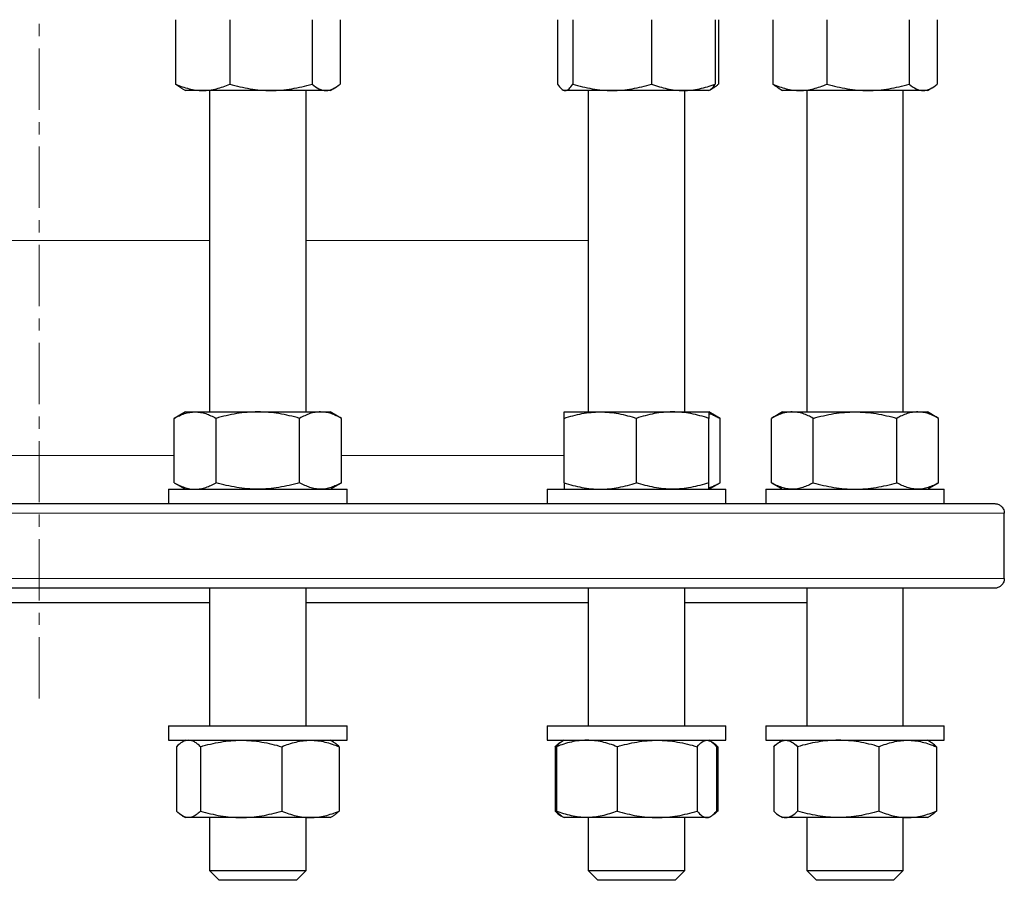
# Model space of a CAD drawing. Header units: millimetres. Extents: x 157 to 1087, y 67 to 925.
# Tile 3 of 9: x 372 to 576, y 67 to 246. Entities that reach past the tile are written whole.
import ezdxf

# ---------------------------------------------------------------- set-up
doc = ezdxf.new("R2010")
doc.units = ezdxf.units.MM
doc.linetypes.add('CENTERX2', pattern=[20.32, 12.7, -2.54, 2.54, -2.54])
doc.layers.add('FORMAT', color=7, linetype='Continuous')

msp = doc.modelspace()

# ---------------------------------------------------------------- linework, layer by layer
at = {"color": 7, "linetype": 'Continuous', "lineweight": 25}
for p, q in [((404.6, 245.52), (404.6, 232.2)), ((415.83, 245.52), (415.83, 232.2)), ((432.87, 245.52), (432.87, 232.2)), ((438.67, 245.52), (438.67, 232.2)), ((483.77, 245.52), (483.77, 232.2)), ((486.9, 245.52), (486.9, 232.2)), ((503.22, 245.52), (503.22, 232.2)), ((516.41, 245.52), (516.41, 232.2)), ((517.12, 245.52), (517.12, 232.2)), ((528.35, 245.52), (528.35, 232.2)), ((539.58, 245.52), (539.58, 232.2)), ((556.61, 245.52), (556.61, 232.2)), ((562.42, 245.52), (562.42, 232.2)), ((405.71, 231.39), (406.64, 230.86)), ((410.22, 230.86), (406.64, 230.86)), ((424.35, 230.86), (410.22, 230.86)), ((411.64, 230.86), (411.64, 164.3)), ((435.77, 230.86), (424.35, 230.86)), ((431.64, 164.3), (431.64, 230.86)), ((436.64, 230.86), (435.77, 230.86)), ((436.64, 230.86), (437.56, 231.39)), ((484.83, 231.01), (485.09, 230.86)), ((485.33, 230.86), (485.09, 230.86)), ((495.06, 230.86), (485.33, 230.86)), ((490.09, 230.86), (490.09, 164.3)), ((509.81, 230.86), (495.06, 230.86)), ((515.09, 230.86), (509.81, 230.86)), ((510.09, 164.3), (510.09, 230.86)), ((515.09, 230.86), (515.34, 231.01)), ((515.34, 231.01), (516.01, 231.39)), ((529.46, 231.39), (530.38, 230.86)), ((533.96, 230.86), (530.38, 230.86)), ((548.09, 230.86), (533.96, 230.86)), ((535.38, 230.86), (535.38, 164.3)), ((559.51, 230.86), (548.09, 230.86)), ((555.38, 164.3), (555.38, 230.86)), ((560.38, 230.86), (559.51, 230.86)), ((560.38, 230.86), (561.3, 231.39)), ((406.64, 164.3), (404.32, 162.96)), ((406.64, 164.3), (408.65, 164.3)), ((408.65, 164.3), (421.64, 164.3)), ((421.64, 164.3), (434.63, 164.3)), ((434.63, 164.3), (436.64, 164.3)), ((438.96, 162.96), (436.64, 164.3)), ((485.09, 164.3), (492.59, 164.3)), ((492.59, 164.3), (507.59, 164.3)), ((507.59, 164.3), (515.09, 164.3)), ((517.41, 162.96), (515.09, 164.3)), ((530.38, 164.3), (528.06, 162.96)), ((530.38, 164.3), (532.39, 164.3)), ((532.39, 164.3), (545.38, 164.3)), ((545.38, 164.3), (558.37, 164.3)), ((558.37, 164.3), (560.38, 164.3)), ((562.7, 162.96), (560.38, 164.3)), ((404.32, 149.64), (404.32, 162.96)), ((412.98, 149.64), (412.98, 162.96)), ((430.3, 149.64), (430.3, 162.96)), ((438.96, 149.64), (438.96, 162.96)), ((485.09, 149.64), (485.09, 162.96)), ((500.09, 149.64), (500.09, 162.96)), ((515.09, 149.64), (515.09, 162.96)), ((517.41, 149.64), (517.41, 162.96)), ((528.06, 149.64), (528.06, 162.96)), ((536.72, 149.64), (536.72, 162.96)), ((554.04, 149.64), (554.04, 162.96)), ((562.7, 149.64), (562.7, 162.96)), ((404.32, 149.64), (406.64, 148.3)), ((436.64, 148.3), (438.96, 149.64)), ((515.09, 148.3), (517.41, 149.64)), ((528.06, 149.64), (530.38, 148.3)), ((560.38, 148.3), (562.7, 149.64)), ((403.14, 148.3), (403.14, 145.3)), ((403.14, 148.3), (440.14, 148.3)), ((440.14, 145.3), (440.14, 148.3)), ((481.59, 148.3), (481.59, 145.3)), ((481.59, 148.3), (518.59, 148.3)), ((518.59, 145.3), (518.59, 148.3)), ((526.88, 148.3), (526.88, 145.3)), ((526.88, 148.3), (529.3, 148.3)), ((529.3, 148.3), (563.88, 148.3)), ((563.88, 145.3), (563.88, 148.3)), ((178.35, 145.3), (574.34, 145.3)), ((576.32, 129.8), (576.32, 143.3)), ((574.34, 127.8), (178.35, 127.8)), ((411.64, 127.8), (411.64, 99.3)), ((431.64, 99.3), (431.64, 127.8)), ((490.09, 127.8), (490.09, 99.3)), ((510.09, 99.3), (510.09, 127.8)), ((535.38, 127.8), (535.38, 99.3)), ((555.38, 99.3), (555.38, 127.8)), ((341.05, 124.8), (411.64, 124.8)), ((431.64, 124.8), (490.09, 124.8)), ((510.09, 124.8), (535.38, 124.8)), ((403.14, 99.3), (403.14, 96.3)), ((403.14, 99.3), (440.14, 99.3)), ((440.14, 96.3), (440.14, 99.3)), ((481.59, 99.3), (481.59, 96.3)), ((481.59, 99.3), (518.59, 99.3)), ((518.59, 96.3), (518.59, 99.3)), ((526.88, 99.3), (526.88, 96.3)), ((526.88, 99.3), (563.88, 99.3)), ((563.88, 96.3), (563.88, 99.3)), ((403.14, 96.3), (440.14, 96.3)), ((406.64, 96.3), (405.97, 95.91)), ((437.3, 95.91), (436.64, 96.3)), ((481.59, 96.3), (518.59, 96.3)), ((484.67, 96.06), (484.43, 95.92)), ((485.09, 96.3), (484.67, 96.06)), ((515.5, 96.06), (515.09, 96.3)), ((526.88, 96.3), (563.88, 96.3)), ((530.38, 96.3), (529.72, 95.92)), ((561.04, 95.92), (560.38, 96.3)), ((404.78, 94.96), (404.78, 81.64)), ((409.75, 94.96), (409.75, 81.64)), ((426.61, 94.96), (426.61, 81.64)), ((438.49, 94.96), (438.49, 81.64)), ((483.23, 94.96), (483.23, 81.64)), ((483.5, 94.96), (483.5, 81.64)), ((496.1, 94.96), (496.1, 81.64)), ((512.69, 94.96), (512.69, 81.64)), ((516.94, 94.96), (516.54, 95.12)), ((516.68, 94.96), (516.68, 81.64)), ((516.94, 94.96), (516.94, 81.64)), ((528.53, 94.96), (528.53, 81.64)), ((533.5, 94.96), (533.5, 81.64)), ((550.35, 94.96), (550.35, 81.64)), ((562.24, 94.96), (562.24, 81.64)), ((516.94, 81.64), (516.54, 81.48)), ((405.97, 80.68), (406.64, 80.3)), ((407.27, 80.3), (406.64, 80.3)), ((418.18, 80.3), (407.27, 80.3)), ((411.64, 80.3), (411.64, 69.3)), ((432.55, 80.3), (418.18, 80.3)), ((431.64, 69.3), (431.64, 80.3)), ((436.64, 80.3), (432.55, 80.3)), ((436.64, 80.3), (437.3, 80.68)), ((484.43, 80.68), (484.67, 80.54)), ((484.67, 80.54), (485.09, 80.3)), ((489.8, 80.3), (485.09, 80.3)), ((504.39, 80.3), (489.8, 80.3)), ((490.09, 80.3), (490.09, 69.3)), ((514.68, 80.3), (504.39, 80.3)), ((510.09, 69.3), (510.09, 80.3)), ((515.09, 80.3), (514.68, 80.3)), ((515.09, 80.3), (515.5, 80.54)), ((529.72, 80.68), (530.38, 80.3)), ((531.01, 80.3), (530.38, 80.3)), ((541.93, 80.3), (531.01, 80.3)), ((535.38, 80.3), (535.38, 69.3)), ((556.29, 80.3), (541.93, 80.3)), ((555.38, 69.3), (555.38, 80.3)), ((560.38, 80.3), (556.29, 80.3)), ((560.38, 80.3), (561.04, 80.68)), ((411.64, 69.3), (413.64, 67.3)), ((411.64, 69.3), (418.14, 69.3)), ((418.14, 69.3), (431.64, 69.3)), ((429.64, 67.3), (431.64, 69.3)), ((490.09, 69.3), (492.09, 67.3)), ((490.09, 69.3), (501.74, 69.3)), ((501.74, 69.3), (510.09, 69.3)), ((508.09, 67.3), (510.09, 69.3)), ((535.38, 69.3), (537.38, 67.3)), ((535.38, 69.3), (551.75, 69.3)), ((551.75, 69.3), (555.38, 69.3)), ((553.38, 67.3), (555.38, 69.3)), ((418.84, 67.3), (413.64, 67.3)), ((429.64, 67.3), (418.84, 67.3)), ((501.41, 67.3), (492.09, 67.3)), ((508.09, 67.3), (501.41, 67.3)), ((550.47, 67.3), (537.38, 67.3)), ((553.38, 67.3), (550.47, 67.3))]:
    msp.add_line(p, q, dxfattribs=at)
at = {"color": 8, "linetype": 'Continuous', "lineweight": 18}
for p, q in [((376.34, 199.8), (341.05, 199.8)), ((411.64, 199.8), (376.34, 199.8)), ((490.09, 199.8), (431.64, 199.8)), ((346.05, 155.3), (404.32, 155.3)), ((438.96, 155.3), (485.09, 155.3)), ((576.32, 143.3), (176.37, 143.3)), ((176.37, 129.8), (576.32, 129.8))]:
    msp.add_line(p, q, dxfattribs=at)
at = {"color": 7, "linetype": 'Continuous', "lineweight": 25}
for points, knots in [([(404.6, 232.2), (405.06, 232), (405.52, 231.81), (406.45, 231.48), (406.92, 231.33), (408.33, 230.98), (409.27, 230.86), (410.22, 230.86)], [0, 0, 0, 0, 0.25, 0.25, 0.5, 0.5, 1, 1, 1, 1]), ([(405.72, 231.4), (405.64, 231.44), (405.42, 231.56), (405.05, 231.83), (404.75, 232.08), (404.6, 232.2)], [0, 0, 0, 0, 0.196204, 0.598153, 1, 1, 1, 1]), ([(410.22, 230.86), (410.69, 230.86), (411.17, 230.89), (412.12, 231.01), (412.6, 231.11), (414, 231.46), (414.92, 231.79), (415.83, 232.2)], [0, 0, 0, 0, 0.25, 0.25, 0.5, 0.5, 1, 1, 1, 1]), ([(415.83, 232.2), (417.23, 231.79), (418.63, 231.45), (421.47, 230.99), (422.9, 230.86), (424.35, 230.86)], [0, 0, 0, 0, 0.5, 0.5, 1, 1, 1, 1]), ([(424.35, 230.86), (425.07, 230.86), (425.8, 230.89), (427.24, 231.01), (427.95, 231.1), (430.08, 231.45), (431.48, 231.79), (432.87, 232.2)], [0, 0, 0, 0, 0.25, 0.25, 0.5, 0.5, 1, 1, 1, 1]), ([(432.87, 232.2), (433.34, 231.79), (433.82, 231.45), (434.79, 230.99), (435.28, 230.86), (435.77, 230.86)], [0, 0, 0, 0, 0.5, 0.5, 1, 1, 1, 1]), ([(435.77, 230.86), (436.02, 230.86), (436.26, 230.89), (436.75, 231.01), (437, 231.1), (437.72, 231.45), (438.2, 231.79), (438.67, 232.2)], [0, 0, 0, 0, 0.25, 0.25, 0.5, 0.5, 1, 1, 1, 1]), ([(483.77, 232.2), (484.02, 231.79), (484.28, 231.45), (484.8, 230.99), (485.07, 230.86), (485.33, 230.86)], [0, 0, 0, 0, 0.5, 0.5, 1, 1, 1, 1]), ([(485.33, 230.86), (485.47, 230.86), (485.6, 230.89), (485.87, 231.01), (486, 231.1), (486.39, 231.45), (486.65, 231.79), (486.9, 232.2)], [0, 0, 0, 0, 0.25, 0.25, 0.5, 0.5, 1, 1, 1, 1]), ([(486.9, 232.2), (487.56, 232), (488.23, 231.81), (489.59, 231.48), (490.27, 231.33), (492.31, 230.98), (493.68, 230.86), (495.06, 230.86)], [0, 0, 0, 0, 0.25, 0.25, 0.5, 0.5, 1, 1, 1, 1]), ([(495.06, 230.86), (495.75, 230.86), (496.44, 230.89), (497.83, 231.01), (498.52, 231.11), (500.56, 231.46), (501.9, 231.79), (503.22, 232.2)], [0, 0, 0, 0, 0.25, 0.25, 0.5, 0.5, 1, 1, 1, 1]), ([(503.22, 232.2), (504.3, 231.79), (505.39, 231.45), (507.58, 230.99), (508.69, 230.86), (509.81, 230.86)], [0, 0, 0, 0, 0.5, 0.5, 1, 1, 1, 1]), ([(509.81, 230.86), (510.37, 230.86), (510.93, 230.89), (512.05, 231.01), (512.6, 231.1), (514.25, 231.45), (515.33, 231.79), (516.41, 232.2)], [0, 0, 0, 0, 0.25, 0.25, 0.5, 0.5, 1, 1, 1, 1]), ([(516.41, 232.2), (516.32, 232.07), (516.15, 231.81), (515.9, 231.48), (515.64, 231.22), (515.45, 231.06), (515.35, 231.01), (515.34, 231.01)], [0, 0, 0, 0, 0.240819, 0.481706, 0.722467, 0.967776, 1, 1, 1, 1]), ([(515.54, 231.15), (515.72, 231.24), (516.07, 231.41), (516.6, 231.77), (516.95, 232.05), (517.12, 232.2)], [0, 0, 0, 0, 0.330588, 0.665279, 1, 1, 1, 1]), ([(528.35, 232.2), (529.26, 231.79), (530.19, 231.45), (532.06, 230.99), (533, 230.86), (533.96, 230.86)], [0, 0, 0, 0, 0.5, 0.5, 1, 1, 1, 1]), ([(529.46, 231.4), (529.39, 231.44), (529.16, 231.56), (528.79, 231.83), (528.49, 232.08), (528.35, 232.2)], [0, 0, 0, 0, 0.196204, 0.598153, 1, 1, 1, 1]), ([(533.96, 230.86), (534.44, 230.86), (534.92, 230.89), (535.86, 231.01), (536.33, 231.1), (537.74, 231.45), (538.66, 231.79), (539.58, 232.2)], [0, 0, 0, 0, 0.25, 0.25, 0.5, 0.5, 1, 1, 1, 1]), ([(539.58, 232.2), (540.27, 232), (540.97, 231.81), (542.38, 231.48), (543.09, 231.33), (545.22, 230.98), (546.65, 230.86), (548.09, 230.86)], [0, 0, 0, 0, 0.25, 0.25, 0.5, 0.5, 1, 1, 1, 1]), ([(548.09, 230.86), (548.81, 230.86), (549.54, 230.89), (550.99, 231.01), (551.7, 231.11), (553.84, 231.46), (555.23, 231.79), (556.61, 232.2)], [0, 0, 0, 0, 0.25, 0.25, 0.5, 0.5, 1, 1, 1, 1]), ([(556.61, 232.2), (557.09, 231.79), (557.56, 231.45), (558.53, 230.99), (559.02, 230.86), (559.51, 230.86)], [0, 0, 0, 0, 0.5, 0.5, 1, 1, 1, 1]), ([(559.51, 230.86), (559.76, 230.86), (560.01, 230.89), (560.5, 231.01), (560.74, 231.1), (561.46, 231.45), (561.94, 231.79), (562.42, 232.2)], [0, 0, 0, 0, 0.25, 0.25, 0.5, 0.5, 1, 1, 1, 1]), ([(404.32, 162.96), (404.67, 163.16), (405.02, 163.35), (405.74, 163.68), (406.1, 163.82), (407.19, 164.17), (407.91, 164.3), (408.65, 164.3)], [0, 0, 0, 0, 0.25, 0.25, 0.5, 0.5, 1, 1, 1, 1]), ([(408.65, 164.3), (409.01, 164.3), (409.38, 164.27), (410.12, 164.14), (410.48, 164.05), (411.57, 163.7), (412.28, 163.36), (412.98, 162.96)], [0, 0, 0, 0, 0.25, 0.25, 0.5, 0.5, 1, 1, 1, 1]), ([(421.64, 164.3), (420.9, 164.3), (420.16, 164.26), (418.7, 164.14), (417.98, 164.05), (415.81, 163.7), (414.39, 163.36), (412.98, 162.96)], [0, 0, 0, 0, 0.25, 0.25, 0.5, 0.5, 1, 1, 1, 1]), ([(430.3, 162.96), (428.88, 163.37), (427.45, 163.7), (424.57, 164.17), (423.11, 164.3), (421.64, 164.3)], [0, 0, 0, 0, 0.5, 0.5, 1, 1, 1, 1]), ([(434.63, 164.3), (434.26, 164.3), (433.89, 164.26), (433.16, 164.14), (432.8, 164.05), (431.72, 163.7), (431, 163.36), (430.3, 162.96)], [0, 0, 0, 0, 0.25, 0.25, 0.5, 0.5, 1, 1, 1, 1]), ([(438.96, 162.96), (438.25, 163.37), (437.54, 163.7), (436.09, 164.17), (435.36, 164.3), (434.63, 164.3)], [0, 0, 0, 0, 0.5, 0.5, 1, 1, 1, 1]), ([(485.09, 162.96), (485.7, 163.16), (486.31, 163.35), (487.56, 163.68), (488.18, 163.82), (490.06, 164.17), (491.32, 164.3), (492.59, 164.3)], [0, 0, 0, 0, 0.25, 0.25, 0.5, 0.5, 1, 1, 1, 1]), ([(485.09, 162.96), (485.09, 163.37), (485.09, 163.7), (485.09, 164.17), (485.09, 164.3), (485.09, 164.3)], [0, 0, 0, 0, 0.5, 0.5, 1, 1, 1, 1]), ([(492.59, 164.3), (493.22, 164.3), (493.86, 164.27), (495.13, 164.14), (495.77, 164.05), (497.65, 163.7), (498.87, 163.36), (500.09, 162.96)], [0, 0, 0, 0, 0.25, 0.25, 0.5, 0.5, 1, 1, 1, 1]), ([(507.59, 164.3), (506.95, 164.3), (506.31, 164.26), (505.05, 164.14), (504.42, 164.05), (502.55, 163.7), (501.31, 163.36), (500.09, 162.96)], [0, 0, 0, 0, 0.25, 0.25, 0.5, 0.5, 1, 1, 1, 1]), ([(515.09, 162.96), (513.86, 163.37), (512.62, 163.7), (510.13, 164.17), (508.86, 164.3), (507.59, 164.3)], [0, 0, 0, 0, 0.5, 0.5, 1, 1, 1, 1]), ([(515.09, 164.3), (515.09, 164.3), (515.09, 164.26), (515.09, 164.14), (515.09, 164.05), (515.09, 163.7), (515.09, 163.36), (515.09, 162.96)], [0, 0, 0, 0, 0.25, 0.25, 0.5, 0.5, 1, 1, 1, 1]), ([(515.09, 163.99), (515.34, 163.91), (515.85, 163.74), (516.63, 163.39), (517.15, 163.1), (517.41, 162.96)], [0, 0, 0, 0, 0.320666, 0.660318, 1, 1, 1, 1]), ([(532.39, 164.3), (532.02, 164.3), (531.65, 164.26), (530.92, 164.14), (530.56, 164.05), (529.48, 163.7), (528.77, 163.36), (528.06, 162.96)], [0, 0, 0, 0, 0.25, 0.25, 0.5, 0.5, 1, 1, 1, 1]), ([(536.72, 162.96), (536.01, 163.37), (535.3, 163.7), (533.86, 164.17), (533.13, 164.3), (532.39, 164.3)], [0, 0, 0, 0, 0.5, 0.5, 1, 1, 1, 1]), ([(536.72, 162.96), (537.42, 163.16), (538.14, 163.35), (539.57, 163.68), (540.29, 163.82), (542.46, 164.17), (543.92, 164.3), (545.38, 164.3)], [0, 0, 0, 0, 0.25, 0.25, 0.5, 0.5, 1, 1, 1, 1]), ([(545.38, 164.3), (546.11, 164.3), (546.85, 164.27), (548.32, 164.14), (549.05, 164.05), (551.22, 163.7), (552.64, 163.36), (554.04, 162.96)], [0, 0, 0, 0, 0.25, 0.25, 0.5, 0.5, 1, 1, 1, 1]), ([(558.37, 164.3), (558, 164.3), (557.63, 164.26), (556.9, 164.14), (556.54, 164.05), (555.46, 163.7), (554.75, 163.36), (554.04, 162.96)], [0, 0, 0, 0, 0.25, 0.25, 0.5, 0.5, 1, 1, 1, 1]), ([(562.7, 162.96), (561.99, 163.37), (561.28, 163.7), (559.84, 164.17), (559.11, 164.3), (558.37, 164.3)], [0, 0, 0, 0, 0.5, 0.5, 1, 1, 1, 1]), ([(404.32, 149.64), (404.67, 149.43), (405.02, 149.25), (405.74, 148.91), (406.1, 148.77), (407.19, 148.42), (407.91, 148.3), (408.65, 148.3)], [0, 0, 0, 0, 0.25, 0.25, 0.5, 0.5, 1, 1, 1, 1]), ([(408.65, 148.3), (409.01, 148.3), (409.38, 148.33), (410.12, 148.45), (410.48, 148.54), (411.57, 148.9), (412.28, 149.23), (412.98, 149.64)], [0, 0, 0, 0, 0.25, 0.25, 0.5, 0.5, 1, 1, 1, 1]), ([(421.64, 148.3), (420.9, 148.3), (420.16, 148.33), (418.7, 148.45), (417.98, 148.54), (415.81, 148.89), (414.39, 149.23), (412.98, 149.64)], [0, 0, 0, 0, 0.25, 0.25, 0.5, 0.5, 1, 1, 1, 1]), ([(430.3, 149.64), (428.88, 149.23), (427.45, 148.89), (424.57, 148.42), (423.11, 148.3), (421.64, 148.3)], [0, 0, 0, 0, 0.5, 0.5, 1, 1, 1, 1]), ([(434.63, 148.3), (434.26, 148.3), (433.89, 148.33), (433.16, 148.45), (432.8, 148.54), (431.72, 148.89), (431, 149.23), (430.3, 149.64)], [0, 0, 0, 0, 0.25, 0.25, 0.5, 0.5, 1, 1, 1, 1]), ([(438.96, 149.64), (438.25, 149.23), (437.54, 148.89), (436.09, 148.42), (435.36, 148.3), (434.63, 148.3)], [0, 0, 0, 0, 0.5, 0.5, 1, 1, 1, 1]), ([(485.09, 149.64), (485.7, 149.43), (486.31, 149.25), (487.56, 148.91), (488.18, 148.77), (490.06, 148.42), (491.32, 148.3), (492.59, 148.3)], [0, 0, 0, 0, 0.25, 0.25, 0.5, 0.5, 1, 1, 1, 1]), ([(485.09, 149.64), (485.09, 149.23), (485.09, 148.89), (485.09, 148.42), (485.09, 148.3), (485.09, 148.3)], [0, 0, 0, 0, 0.5, 0.5, 1, 1, 1, 1]), ([(492.59, 148.3), (493.22, 148.3), (493.86, 148.33), (495.13, 148.45), (495.77, 148.54), (497.65, 148.9), (498.87, 149.23), (500.09, 149.64)], [0, 0, 0, 0, 0.25, 0.25, 0.5, 0.5, 1, 1, 1, 1]), ([(507.59, 148.3), (506.95, 148.3), (506.31, 148.33), (505.05, 148.45), (504.42, 148.54), (502.55, 148.89), (501.31, 149.23), (500.09, 149.64)], [0, 0, 0, 0, 0.25, 0.25, 0.5, 0.5, 1, 1, 1, 1]), ([(515.09, 149.64), (513.86, 149.23), (512.62, 148.89), (510.13, 148.42), (508.86, 148.3), (507.59, 148.3)], [0, 0, 0, 0, 0.5, 0.5, 1, 1, 1, 1]), ([(515.09, 148.3), (515.09, 148.3), (515.09, 148.33), (515.09, 148.45), (515.09, 148.54), (515.09, 148.89), (515.09, 149.23), (515.09, 149.64)], [0, 0, 0, 0, 0.25, 0.25, 0.5, 0.5, 1, 1, 1, 1]), ([(515.09, 148.6), (515.34, 148.69), (515.85, 148.85), (516.63, 149.21), (517.15, 149.49), (517.41, 149.64)], [0, 0, 0, 0, 0.320666, 0.660318, 1, 1, 1, 1]), ([(532.39, 148.3), (532.02, 148.3), (531.65, 148.33), (530.92, 148.45), (530.56, 148.54), (529.48, 148.89), (528.77, 149.23), (528.06, 149.64)], [0, 0, 0, 0, 0.25, 0.25, 0.5, 0.5, 1, 1, 1, 1]), ([(536.72, 149.64), (536.01, 149.23), (535.3, 148.89), (533.86, 148.42), (533.13, 148.3), (532.39, 148.3)], [0, 0, 0, 0, 0.5, 0.5, 1, 1, 1, 1]), ([(536.72, 149.64), (537.42, 149.43), (538.14, 149.25), (539.57, 148.91), (540.29, 148.77), (542.46, 148.42), (543.92, 148.3), (545.38, 148.3)], [0, 0, 0, 0, 0.25, 0.25, 0.5, 0.5, 1, 1, 1, 1]), ([(545.38, 148.3), (546.11, 148.3), (546.85, 148.33), (548.32, 148.45), (549.05, 148.54), (551.22, 148.9), (552.64, 149.23), (554.04, 149.64)], [0, 0, 0, 0, 0.25, 0.25, 0.5, 0.5, 1, 1, 1, 1]), ([(558.37, 148.3), (558, 148.3), (557.63, 148.33), (556.9, 148.45), (556.54, 148.54), (555.46, 148.89), (554.75, 149.23), (554.04, 149.64)], [0, 0, 0, 0, 0.25, 0.25, 0.5, 0.5, 1, 1, 1, 1]), ([(562.7, 149.64), (561.99, 149.23), (561.28, 148.89), (559.84, 148.42), (559.11, 148.3), (558.37, 148.3)], [0, 0, 0, 0, 0.5, 0.5, 1, 1, 1, 1]), ([(574.34, 145.3), (574.45, 145.3), (574.56, 145.29), (574.78, 145.25), (574.9, 145.22), (575.22, 145.1), (575.43, 144.99), (575.72, 144.74), (575.81, 144.65), (575.97, 144.44), (576.05, 144.32), (576.18, 144.06), (576.23, 143.92), (576.3, 143.61), (576.32, 143.46), (576.32, 143.3)], [0, 0, 0, 0, 0.125, 0.125, 0.25, 0.25, 0.5, 0.5, 0.625, 0.625, 0.75, 0.75, 0.875, 0.875, 1, 1, 1, 1]), ([(576.32, 129.8), (576.32, 129.64), (576.3, 129.48), (576.23, 129.18), (576.18, 129.04), (576.05, 128.77), (575.97, 128.66), (575.81, 128.44), (575.72, 128.35), (575.43, 128.1), (575.22, 127.99), (574.78, 127.83), (574.56, 127.8), (574.34, 127.8)], [0, 0, 0, 0, 0.125, 0.125, 0.25, 0.25, 0.375, 0.375, 0.5, 0.5, 0.75, 0.75, 1, 1, 1, 1]), ([(407.27, 96.3), (407.06, 96.3), (406.85, 96.27), (406.42, 96.14), (406.21, 96.05), (405.59, 95.7), (405.18, 95.36), (404.78, 94.96)], [0, 0, 0, 0, 0.25, 0.25, 0.5, 0.5, 1, 1, 1, 1]), ([(409.75, 94.96), (409.55, 95.16), (409.35, 95.35), (408.94, 95.68), (408.73, 95.82), (408.11, 96.17), (407.69, 96.3), (407.27, 96.3)], [0, 0, 0, 0, 0.25, 0.25, 0.5, 0.5, 1, 1, 1, 1]), ([(409.75, 94.96), (411.13, 95.37), (412.52, 95.7), (415.33, 96.17), (416.75, 96.3), (418.18, 96.3)], [0, 0, 0, 0, 0.5, 0.5, 1, 1, 1, 1]), ([(418.18, 96.3), (418.9, 96.3), (419.62, 96.26), (421.04, 96.14), (421.74, 96.05), (423.85, 95.7), (425.23, 95.36), (426.61, 94.96)], [0, 0, 0, 0, 0.25, 0.25, 0.5, 0.5, 1, 1, 1, 1]), ([(426.61, 94.96), (427.58, 95.37), (428.56, 95.7), (430.54, 96.17), (431.54, 96.3), (432.55, 96.3)], [0, 0, 0, 0, 0.5, 0.5, 1, 1, 1, 1]), ([(432.55, 96.3), (433.06, 96.3), (433.56, 96.26), (434.56, 96.14), (435.06, 96.05), (436.54, 95.7), (437.52, 95.36), (438.49, 94.96)], [0, 0, 0, 0, 0.25, 0.25, 0.5, 0.5, 1, 1, 1, 1]), ([(438.49, 94.96), (438.39, 95.06), (438.18, 95.26), (437.82, 95.57), (437.52, 95.79), (437.33, 95.89), (437.3, 95.91)], [0, 0, 0, 0, 0.264435, 0.529071, 0.908778, 1, 1, 1, 1]), ([(483.23, 94.96), (483.37, 95.09), (483.63, 95.35), (484.04, 95.67), (484.35, 95.88), (484.53, 95.97), (484.57, 95.98)], [0, 0, 0, 0, 0.304778, 0.609642, 0.914347, 1, 1, 1, 1]), ([(489.8, 96.3), (489.26, 96.3), (488.73, 96.27), (487.66, 96.14), (487.13, 96.05), (485.55, 95.7), (484.51, 95.36), (483.5, 94.96)], [0, 0, 0, 0, 0.25, 0.25, 0.5, 0.5, 1, 1, 1, 1]), ([(484.67, 96.05), (484.59, 96), (484.4, 95.89), (484.11, 95.64), (483.8, 95.33), (483.6, 95.08), (483.5, 94.96)], [0, 0, 0, 0, 0.211534, 0.474299, 0.737182, 1, 1, 1, 1]), ([(496.1, 94.96), (495.59, 95.16), (495.07, 95.35), (494.02, 95.68), (493.5, 95.82), (491.92, 96.17), (490.86, 96.3), (489.8, 96.3)], [0, 0, 0, 0, 0.25, 0.25, 0.5, 0.5, 1, 1, 1, 1]), ([(496.1, 94.96), (497.46, 95.37), (498.82, 95.7), (501.58, 96.17), (502.98, 96.3), (504.39, 96.3)], [0, 0, 0, 0, 0.5, 0.5, 1, 1, 1, 1]), ([(504.39, 96.3), (505.1, 96.3), (505.81, 96.26), (507.2, 96.14), (507.9, 96.05), (509.97, 95.7), (511.34, 95.36), (512.69, 94.96)], [0, 0, 0, 0, 0.25, 0.25, 0.5, 0.5, 1, 1, 1, 1]), ([(512.69, 94.96), (513.02, 95.37), (513.34, 95.7), (514.01, 96.17), (514.34, 96.3), (514.68, 96.3)], [0, 0, 0, 0, 0.5, 0.5, 1, 1, 1, 1]), ([(514.68, 96.3), (514.85, 96.3), (515.02, 96.26), (515.36, 96.14), (515.53, 96.05), (516.02, 95.7), (516.35, 95.36), (516.68, 94.96)], [0, 0, 0, 0, 0.25, 0.25, 0.5, 0.5, 1, 1, 1, 1]), ([(516.94, 94.96), (516.81, 95.09), (516.54, 95.35), (516.14, 95.67), (515.88, 95.83), (515.75, 95.91)], [0, 0, 0, 0, 0.339582, 0.679261, 1, 1, 1, 1]), ([(528.53, 94.96), (528.93, 95.37), (529.34, 95.7), (530.17, 96.17), (530.59, 96.3), (531.01, 96.3)], [0, 0, 0, 0, 0.5, 0.5, 1, 1, 1, 1]), ([(531.01, 96.3), (531.22, 96.3), (531.44, 96.26), (531.85, 96.14), (532.06, 96.05), (532.68, 95.7), (533.09, 95.36), (533.5, 94.96)], [0, 0, 0, 0, 0.25, 0.25, 0.5, 0.5, 1, 1, 1, 1]), ([(541.93, 96.3), (541.21, 96.3), (540.5, 96.27), (539.06, 96.14), (538.35, 96.05), (536.24, 95.7), (534.86, 95.36), (533.5, 94.96)], [0, 0, 0, 0, 0.25, 0.25, 0.5, 0.5, 1, 1, 1, 1]), ([(550.35, 94.96), (549.67, 95.16), (548.98, 95.35), (547.58, 95.68), (546.88, 95.82), (544.77, 96.17), (543.35, 96.3), (541.93, 96.3)], [0, 0, 0, 0, 0.25, 0.25, 0.5, 0.5, 1, 1, 1, 1]), ([(550.35, 94.96), (551.33, 95.37), (552.3, 95.7), (554.28, 96.17), (555.28, 96.3), (556.29, 96.3)], [0, 0, 0, 0, 0.5, 0.5, 1, 1, 1, 1]), ([(556.29, 96.3), (556.8, 96.3), (557.31, 96.26), (558.31, 96.14), (558.8, 96.05), (560.29, 95.7), (561.27, 95.36), (562.24, 94.96)], [0, 0, 0, 0, 0.25, 0.25, 0.5, 0.5, 1, 1, 1, 1]), ([(562.24, 94.96), (562.1, 95.09), (561.83, 95.35), (561.44, 95.67), (561.17, 95.83), (561.04, 95.91)], [0, 0, 0, 0, 0.339582, 0.679261, 1, 1, 1, 1]), ([(407.27, 80.3), (407.06, 80.3), (406.85, 80.33), (406.42, 80.45), (406.21, 80.54), (405.59, 80.9), (405.18, 81.23), (404.78, 81.64)], [0, 0, 0, 0, 0.25, 0.25, 0.5, 0.5, 1, 1, 1, 1]), ([(409.75, 81.64), (409.55, 81.43), (409.35, 81.25), (408.94, 80.91), (408.73, 80.77), (408.11, 80.42), (407.69, 80.3), (407.27, 80.3)], [0, 0, 0, 0, 0.25, 0.25, 0.5, 0.5, 1, 1, 1, 1]), ([(409.75, 81.64), (411.13, 81.23), (412.52, 80.89), (415.33, 80.42), (416.75, 80.3), (418.18, 80.3)], [0, 0, 0, 0, 0.5, 0.5, 1, 1, 1, 1]), ([(418.18, 80.3), (418.9, 80.3), (419.62, 80.33), (421.04, 80.45), (421.74, 80.54), (423.85, 80.89), (425.23, 81.23), (426.61, 81.64)], [0, 0, 0, 0, 0.25, 0.25, 0.5, 0.5, 1, 1, 1, 1]), ([(426.61, 81.64), (427.58, 81.23), (428.56, 80.89), (430.54, 80.42), (431.54, 80.3), (432.55, 80.3)], [0, 0, 0, 0, 0.5, 0.5, 1, 1, 1, 1]), ([(432.55, 80.3), (433.06, 80.3), (433.56, 80.33), (434.56, 80.45), (435.06, 80.54), (436.54, 80.89), (437.52, 81.23), (438.49, 81.64)], [0, 0, 0, 0, 0.25, 0.25, 0.5, 0.5, 1, 1, 1, 1]), ([(438.49, 81.64), (438.39, 81.53), (438.18, 81.33), (437.82, 81.03), (437.52, 80.8), (437.33, 80.7), (437.3, 80.69)], [0, 0, 0, 0, 0.264435, 0.529071, 0.908778, 1, 1, 1, 1]), ([(483.23, 81.64), (483.37, 81.51), (483.63, 81.25), (484.04, 80.92), (484.35, 80.71), (484.53, 80.63), (484.57, 80.61)], [0, 0, 0, 0, 0.304778, 0.609642, 0.914347, 1, 1, 1, 1]), ([(489.8, 80.3), (489.26, 80.3), (488.73, 80.33), (487.66, 80.45), (487.13, 80.54), (485.55, 80.9), (484.51, 81.23), (483.5, 81.64)], [0, 0, 0, 0, 0.25, 0.25, 0.5, 0.5, 1, 1, 1, 1]), ([(484.67, 80.54), (484.59, 80.59), (484.4, 80.7), (484.11, 80.96), (483.8, 81.27), (483.6, 81.51), (483.5, 81.64)], [0, 0, 0, 0, 0.211534, 0.474299, 0.737182, 1, 1, 1, 1]), ([(496.1, 81.64), (495.59, 81.43), (495.07, 81.25), (494.02, 80.91), (493.5, 80.77), (491.92, 80.42), (490.86, 80.3), (489.8, 80.3)], [0, 0, 0, 0, 0.25, 0.25, 0.5, 0.5, 1, 1, 1, 1]), ([(496.1, 81.64), (497.46, 81.23), (498.82, 80.89), (501.58, 80.42), (502.98, 80.3), (504.39, 80.3)], [0, 0, 0, 0, 0.5, 0.5, 1, 1, 1, 1]), ([(504.39, 80.3), (505.1, 80.3), (505.81, 80.33), (507.2, 80.45), (507.9, 80.54), (509.97, 80.89), (511.34, 81.23), (512.69, 81.64)], [0, 0, 0, 0, 0.25, 0.25, 0.5, 0.5, 1, 1, 1, 1]), ([(512.69, 81.64), (513.02, 81.23), (513.34, 80.89), (514.01, 80.42), (514.34, 80.3), (514.68, 80.3)], [0, 0, 0, 0, 0.5, 0.5, 1, 1, 1, 1]), ([(514.68, 80.3), (514.85, 80.3), (515.02, 80.33), (515.36, 80.45), (515.53, 80.54), (516.02, 80.89), (516.35, 81.23), (516.68, 81.64)], [0, 0, 0, 0, 0.25, 0.25, 0.5, 0.5, 1, 1, 1, 1]), ([(516.94, 81.64), (516.81, 81.51), (516.54, 81.25), (516.14, 80.92), (515.88, 80.76), (515.75, 80.68)], [0, 0, 0, 0, 0.339582, 0.679261, 1, 1, 1, 1]), ([(528.53, 81.64), (528.93, 81.23), (529.34, 80.89), (530.17, 80.42), (530.59, 80.3), (531.01, 80.3)], [0, 0, 0, 0, 0.5, 0.5, 1, 1, 1, 1]), ([(531.01, 80.3), (531.22, 80.3), (531.44, 80.33), (531.85, 80.45), (532.06, 80.54), (532.68, 80.89), (533.09, 81.23), (533.5, 81.64)], [0, 0, 0, 0, 0.25, 0.25, 0.5, 0.5, 1, 1, 1, 1]), ([(541.93, 80.3), (541.21, 80.3), (540.5, 80.33), (539.06, 80.45), (538.35, 80.54), (536.24, 80.9), (534.86, 81.23), (533.5, 81.64)], [0, 0, 0, 0, 0.25, 0.25, 0.5, 0.5, 1, 1, 1, 1]), ([(550.35, 81.64), (549.67, 81.43), (548.98, 81.25), (547.58, 80.91), (546.88, 80.77), (544.77, 80.42), (543.35, 80.3), (541.93, 80.3)], [0, 0, 0, 0, 0.25, 0.25, 0.5, 0.5, 1, 1, 1, 1]), ([(550.35, 81.64), (551.33, 81.23), (552.3, 80.89), (554.28, 80.42), (555.28, 80.3), (556.29, 80.3)], [0, 0, 0, 0, 0.5, 0.5, 1, 1, 1, 1]), ([(556.29, 80.3), (556.8, 80.3), (557.31, 80.33), (558.31, 80.45), (558.8, 80.54), (560.29, 80.89), (561.27, 81.23), (562.24, 81.64)], [0, 0, 0, 0, 0.25, 0.25, 0.5, 0.5, 1, 1, 1, 1]), ([(562.24, 81.64), (562.1, 81.51), (561.83, 81.25), (561.44, 80.92), (561.17, 80.76), (561.04, 80.68)], [0, 0, 0, 0, 0.339582, 0.679261, 1, 1, 1, 1])]:
    msp.add_open_spline(points, degree=3, knots=knots, dxfattribs=at)
at = {"layer": 'FORMAT', "linetype": 'CENTERX2', "lineweight": 18}
msp.add_line((376.34, 104.93), (376.34, 391.48), dxfattribs=at)

doc.saveas('drawing.dxf')
